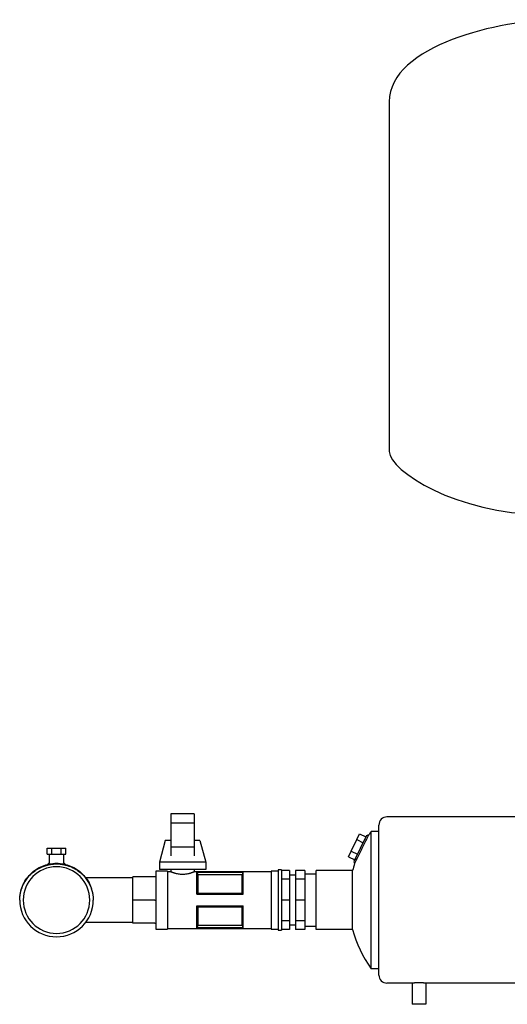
# Model space of a CAD drawing. Header units: millimetres. Extents: x 13 to 1693, y 10 to 915.
# Tile 1 of 7: x 13 to 434, y 65 to 915. Entities that reach past the tile are written whole.
import ezdxf

# ---------------------------------------------------------------- set-up
doc = ezdxf.new("R2010")
doc.units = ezdxf.units.MM

msp = doc.modelspace()

# ---------------------------------------------------------------- linework, layer by layer
at = {"color": 7, "linetype": 'Continuous', "lineweight": 25}
for p, q in [((331.88, 844.59), (331.88, 542.59)), ((163.52, 229.95), (143.52, 229.95)), ((143.52, 229.95), (143.52, 221.95)), ((163.52, 229.95), (163.52, 221.95)), ((163.52, 221.95), (143.52, 221.95)), ((143.52, 221.95), (143.52, 201.08)), ((163.52, 221.95), (163.52, 201.08)), ((454.63, 227.2), (329.88, 227.2)), ((303.83, 207.61), (306.23, 212.54)), ((306.23, 212.54), (311.63, 209.91)), ((316.32, 96.2), (316.32, 214.7)), ((322.22, 214.7), (316.32, 214.7)), ((322.88, 214.92), (322.22, 214.7)), ((322.88, 90.7), (322.88, 220.2)), ((138.52, 206.95), (133.52, 188.2)), ((143.52, 206.95), (138.52, 206.95)), ((168.52, 206.95), (163.52, 206.95)), ((168.52, 206.95), (173.52, 188.2)), ((299.02, 197.75), (303.83, 207.61)), ((312.3, 211.28), (301.34, 188.81)), ((303.83, 207.61), (309.22, 204.98)), ((312.3, 211.28), (314.42, 212.01)), ((36.66, 195.2), (36.66, 200.2)), ((36.66, 200.2), (40.7, 200.2)), ((40.7, 195.2), (40.7, 200.2)), ((40.7, 200.2), (48.78, 200.2)), ((48.78, 195.2), (48.78, 200.2)), ((48.78, 200.2), (52.82, 200.2)), ((52.82, 195.2), (52.82, 200.2)), ((163.52, 201.08), (143.52, 201.08)), ((143.52, 201.08), (143.52, 193.71)), ((163.52, 201.08), (163.52, 193.71)), ((296.62, 192.82), (299.02, 197.75)), ((299.02, 197.75), (304.41, 195.12)), ((36.66, 195.2), (40.7, 195.2)), ((38.39, 195.2), (38.39, 188.15)), ((40.7, 195.2), (48.78, 195.2)), ((48.78, 195.2), (52.82, 195.2)), ((51.09, 188.15), (51.09, 195.2)), ((133.52, 188.2), (133.52, 181.95)), ((173.52, 188.2), (133.52, 188.2)), ((173.52, 188.2), (173.52, 181.95)), ((296.62, 192.82), (302.01, 190.19)), ((301.34, 188.81), (301.98, 186.96)), ((59.65, 182.97), (60.11, 182.67)), ((140.52, 180.45), (130.52, 180.45)), ((130.52, 180.45), (130.52, 155.45)), ((173.52, 181.95), (133.52, 181.95)), ((140.52, 180.45), (140.52, 155.45)), ((143.52, 179.95), (140.52, 179.95)), ((143.52, 181.95), (143.52, 179.95)), ((163.52, 181.95), (163.52, 179.95)), ((229.88, 179.95), (163.52, 179.95)), ((165.88, 179.43), (205.88, 179.43)), ((165.88, 160.45), (165.88, 179.43)), ((165.9, 179.38), (205.86, 179.38)), ((205.88, 160.45), (205.88, 179.43)), ((235.88, 180.45), (229.88, 180.45)), ((229.88, 180.45), (229.88, 155.45)), ((238.88, 181.45), (235.88, 181.45)), ((235.88, 181.45), (235.88, 155.45)), ((238.88, 181.45), (238.88, 155.45)), ((245.88, 180.88), (238.88, 180.88)), ((245.88, 180.88), (245.88, 173.43)), ((258.88, 180.88), (250.88, 180.88)), ((250.88, 180.88), (250.88, 173.43)), ((258.88, 180.88), (258.88, 173.43)), ((268.88, 130.05), (268.88, 180.85)), ((300.16, 180.85), (268.88, 180.85)), ((300.16, 130.05), (300.16, 180.85)), ((110.52, 174.5), (70.14, 174.5)), ((110.52, 155.45), (110.52, 175.45)), ((129.52, 175.45), (110.52, 175.45)), ((166.81, 177.11), (166.81, 161.5)), ((204.95, 177.11), (166.81, 177.11)), ((204.95, 161.5), (204.95, 177.11)), ((245.88, 173.43), (238.88, 173.43)), ((250.88, 176.95), (245.88, 176.95)), ((245.88, 173.43), (245.88, 155.45)), ((258.88, 173.43), (250.88, 173.43)), ((250.88, 173.43), (250.88, 155.45)), ((268.88, 177.87), (258.88, 177.87)), ((258.88, 173.43), (258.88, 155.45)), ((166.81, 161.5), (204.95, 161.5)), ((129.52, 155.45), (110.52, 155.45)), ((110.52, 135.45), (110.52, 155.45)), ((130.52, 155.45), (130.52, 130.45)), ((140.52, 155.45), (140.52, 130.45)), ((165.88, 160.45), (205.88, 160.45)), ((229.88, 155.45), (229.88, 130.45)), ((235.88, 155.45), (235.88, 129.45)), ((238.88, 155.45), (238.88, 129.45)), ((245.88, 155.45), (238.88, 155.45)), ((245.88, 155.45), (245.88, 137.46)), ((258.88, 155.45), (250.88, 155.45)), ((250.88, 155.45), (250.88, 137.46)), ((258.88, 155.45), (258.88, 137.46)), ((165.88, 150.45), (205.88, 150.45)), ((165.88, 131.46), (165.88, 150.45)), ((166.81, 149.39), (166.81, 133.78)), ((204.95, 149.39), (166.81, 149.39)), ((204.95, 133.78), (204.95, 149.39)), ((205.88, 131.46), (205.88, 150.45)), ((70.14, 136.4), (110.52, 136.4)), ((245.88, 137.46), (238.88, 137.46)), ((245.88, 137.46), (245.88, 130.01)), ((258.88, 137.46), (250.88, 137.46)), ((250.88, 137.46), (250.88, 130.01)), ((258.88, 137.46), (258.88, 130.01)), ((129.52, 135.45), (110.52, 135.45)), ((130.52, 130.45), (140.52, 130.45)), ((140.52, 130.95), (229.88, 130.95)), ((165.88, 131.46), (205.88, 131.46)), ((205.86, 131.51), (165.9, 131.51)), ((166.81, 133.78), (204.95, 133.78)), ((229.88, 130.45), (235.88, 130.45)), ((235.88, 129.45), (238.88, 129.45)), ((245.88, 130.01), (238.88, 130.01)), ((245.88, 133.95), (250.88, 133.95)), ((258.88, 130.01), (250.88, 130.01)), ((258.88, 133.02), (268.88, 133.02)), ((300.16, 130.05), (268.88, 130.05)), ((322.88, 96.2), (316.32, 96.2)), ((351.48, 83.7), (329.88, 83.7)), ((351.48, 83.7), (351.48, 65.45)), ((508.48, 83.7), (363.48, 83.7)), ((363.48, 83.7), (363.48, 65.45)), ((363.48, 65.45), (351.48, 65.45))]:
    msp.add_line(p, q, dxfattribs=at)
at = {"color": 7, "linetype": 'Continuous', "lineweight": 25, "flags": 128}
for points in [[(165.88, 179.43), (165.89, 179.4), (165.9, 179.38)], [(205.86, 179.38), (205.87, 179.41), (205.88, 179.43)], [(165.9, 131.51), (165.89, 131.48), (165.88, 131.46)], [(205.88, 131.46), (205.87, 131.49), (205.86, 131.51)]]:
    msp.add_lwpolyline(points, dxfattribs=at)
at = {"color": 7, "linetype": 'Continuous', "lineweight": 25}
for centre, radius, start, end in [((329.88, 220.2), 7, 90, 180), ((396.88, 155.45), 100, 143.66538, 145.55283), ((44.74, 155.45), 28.75, 0, 180), ((396.88, 155.45), 100, 161.63195, 165.28566), ((44.74, 155.45), 31.75, 180.26129, 359.73871), ((44.74, 155.45), 28.75, 180, 0), ((396.88, 155.45), 100, 194.71434, 216.33462), ((329.88, 90.7), 7, 180, 270)]:
    msp.add_arc(centre, radius, start, end, dxfattribs=at)
for points in [[(476.88, 915.45), (428.43, 915.45), (331.88, 893.28), (331.88, 844.59)], [(331.88, 542.59), (331.88, 526.02), (390.82, 488.45), (464.18, 488.45)], [(165.9, 179.38), (166.21, 178.63), (166.52, 177.87), (166.81, 177.11)], [(204.95, 177.11), (205.25, 177.87), (205.55, 178.63), (205.86, 179.38)], [(166.81, 161.5), (166.52, 161.15), (166.21, 160.8), (165.88, 160.45)], [(205.88, 160.45), (205.55, 160.8), (205.25, 161.15), (204.95, 161.5)], [(12.99, 155.3), (12.99, 155.35), (12.99, 155.4), (12.99, 155.45)], [(165.88, 150.45), (166.21, 150.09), (166.52, 149.74), (166.81, 149.39)], [(204.95, 149.39), (205.25, 149.74), (205.55, 150.09), (205.88, 150.45)], [(166.81, 133.78), (166.52, 133.02), (166.21, 132.26), (165.9, 131.51)], [(205.86, 131.51), (205.55, 132.26), (205.25, 133.02), (204.95, 133.78)]]:
    msp.add_open_spline(points, degree=3, dxfattribs=at)
for points, knots in [([(322.22, 214.7), (322.22, 214.7), (322.28, 214.68), (322.5, 214.61), (322.67, 214.56), (322.88, 214.5)], [0, 0, 0, 0, 0.5, 0.5, 1, 1, 1, 1]), ([(301.98, 186.96), (301.98, 186.96), (302.02, 187.04), (302.14, 187.28), (302.19, 187.38), (302.3, 187.62), (302.37, 187.75), (302.53, 188.07), (302.61, 188.24), (302.8, 188.62), (302.91, 188.84), (303.25, 189.52), (303.51, 190.05), (303.94, 190.92), (304.1, 191.23), (304.41, 191.86), (304.58, 192.19), (304.91, 192.87), (305.09, 193.22), (305.45, 193.95), (305.64, 194.33), (306.2, 195.46), (306.59, 196.24), (307.19, 197.45), (307.39, 197.86), (307.8, 198.68), (308, 199.09), (308.61, 200.31), (309.01, 201.12), (309.61, 202.34), (309.81, 202.74), (310.2, 203.52), (310.39, 203.91), (310.77, 204.66), (310.95, 205.03), (311.31, 205.75), (311.49, 206.11), (312, 207.13), (312.31, 207.76), (312.74, 208.63), (312.88, 208.91), (313.14, 209.43), (313.26, 209.68), (313.6, 210.36), (313.79, 210.74), (314.02, 211.21), (314.09, 211.35), (314.21, 211.59), (314.26, 211.69), (314.38, 211.93), (314.42, 212.01), (314.42, 212.01)], [0, 0, 0, 0, 0.0625, 0.0625, 0.09375, 0.09375, 0.125, 0.125, 0.15625, 0.15625, 0.1875, 0.1875, 0.25, 0.25, 0.28125, 0.28125, 0.3125, 0.3125, 0.34375, 0.34375, 0.375, 0.375, 0.4375, 0.4375, 0.46875, 0.46875, 0.5, 0.5, 0.5625, 0.5625, 0.59375, 0.59375, 0.625, 0.625, 0.65625, 0.65625, 0.6875, 0.6875, 0.75, 0.75, 0.78125, 0.78125, 0.8125, 0.8125, 0.875, 0.875, 0.90625, 0.90625, 0.9375, 0.9375, 1, 1, 1, 1]), ([(12.99, 155.45), (13.11, 157.53), (13.35, 161.68), (15.23, 167.67), (18.17, 173.2), (22.15, 178.04), (26.99, 182.01), (32.51, 184.97), (38.51, 186.79), (44.74, 187.4), (50.97, 186.79), (56.97, 184.97), (62.49, 182.01), (67.35, 178.05), (71.28, 173.19), (73.89, 168.62), (74.71, 165.62), (74.98, 164.63)], [0, 0, 0, 0, 0.069321, 0.137652, 0.206811, 0.27624, 0.344687, 0.413633, 0.483116, 0.551796, 0.620477, 0.689959, 0.758905, 0.827353, 0.896781, 0.965941, 1, 1, 1, 1]), ([(38.39, 188.15), (38.37, 187.93), (38.33, 187.49), (38, 186.9), (37.51, 186.43), (37.09, 186.28), (36.89, 186.21)], [0, 0, 0, 0, 0.243058, 0.499997, 0.756937, 1, 1, 1, 1]), ([(52.6, 186.21), (52.39, 186.28), (51.98, 186.43), (51.48, 186.9), (51.15, 187.49), (51.11, 187.93), (51.09, 188.15)], [0, 0, 0, 0, 0.243061, 0.500001, 0.756941, 1, 1, 1, 1]), ([(12.99, 155.3), (12.99, 155.49), (13, 155.86), (13.02, 156.41), (13.05, 156.95), (13.08, 157.47), (13.13, 157.97), (13.18, 158.46), (13.23, 158.94), (13.29, 159.4), (13.36, 159.84), (13.43, 160.27), (13.5, 160.68), (13.57, 161.07), (13.65, 161.45), (13.73, 161.82), (13.8, 162.17), (13.88, 162.5), (13.96, 162.82), (14.04, 163.13), (14.12, 163.42), (14.64, 165.27), (15.67, 168.03), (17.35, 171.15), (18.73, 173.26), (19.88, 174.78), (21.26, 176.39), (22.78, 177.96), (24.55, 179.51), (26.03, 180.63), (27.24, 181.46), (28.22, 182.07), (29.07, 182.56), (29.59, 182.84), (29.83, 182.97)], [0, 0, 0, 0, 0.016637, 0.032844, 0.048618, 0.063957, 0.078862, 0.09333, 0.107361, 0.120956, 0.134113, 0.146833, 0.159116, 0.170963, 0.182374, 0.19335, 0.203893, 0.214003, 0.223681, 0.232928, 0.241747, 0.250137, 0.40288, 0.49985, 0.562712, 0.624877, 0.667693, 0.749917, 0.817369, 0.87493, 0.913509, 0.947267, 0.976117, 1, 1, 1, 1]), ([(29.83, 182.97), (30, 183.06), (30.35, 183.24), (30.9, 183.51), (31.51, 183.79), (32.17, 184.09), (32.89, 184.39), (33.68, 184.69), (34.52, 184.99), (35.42, 185.28), (36.38, 185.56), (37.41, 185.82), (38.49, 186.06), (39.63, 186.26), (40.84, 186.44), (42.09, 186.57), (43.4, 186.65), (45.01, 186.69), (46.85, 186.62), (48.87, 186.42), (50.74, 186.12), (52.47, 185.73), (54.04, 185.29), (55.45, 184.82), (56.71, 184.34), (57.82, 183.87), (58.79, 183.41), (59.38, 183.11), (59.65, 182.97)], [0, 0, 0, 0, 0.0180628, 0.0379118, 0.0595502, 0.0829802, 0.1082014, 0.1352112, 0.1640037, 0.1945692, 0.2268937, 0.2609581, 0.2967374, 0.3342006, 0.3733094, 0.4140183, 0.4562736, 0.5000133, 0.569282, 0.6346569, 0.6959143, 0.7528825, 0.8054358, 0.8534886, 0.8969881, 0.9359082, 0.9702429, 1, 1, 1, 1]), ([(59.65, 182.97), (59.81, 182.89), (60.14, 182.71), (60.67, 182.42), (61.25, 182.08), (61.88, 181.68), (62.56, 181.24), (63.57, 180.54), (64.93, 179.5), (67.08, 177.63), (69.53, 174.99), (71.39, 172.35), (72.59, 170.29), (73.43, 168.69), (74.41, 166.44), (75.07, 164.5), (75.45, 163.11), (75.61, 162.49), (75.76, 161.8), (75.92, 161.06), (76.06, 160.25), (76.2, 159.38), (76.31, 158.45), (76.4, 157.45), (76.47, 156.4), (76.48, 155.67), (76.49, 155.3)], [0, 0, 0, 0, 0.0155606, 0.0332574, 0.0530757, 0.0749966, 0.0989967, 0.1250491, 0.1829357, 0.2500582, 0.3758023, 0.4999333, 0.5337333, 0.586889, 0.6590669, 0.7499431, 0.7671462, 0.786066, 0.806712, 0.8290928, 0.8532151, 0.8790838, 0.9067006, 0.9360637, 0.9671672, 1, 1, 1, 1]), ([(143.52, 179.95), (143.52, 179.95), (143.52, 179.94), (143.54, 179.94), (143.56, 179.93), (143.58, 179.92), (143.62, 179.91), (143.66, 179.89), (143.76, 179.85), (143.94, 179.78), (144.27, 179.65), (144.69, 179.49), (145.2, 179.31), (145.79, 179.11), (146.44, 178.9), (147.16, 178.69), (148.21, 178.42), (149.64, 178.12), (151.53, 177.87), (153.52, 177.78), (155.5, 177.87), (157.4, 178.12), (158.84, 178.43), (159.88, 178.69), (160.6, 178.9), (161.26, 179.11), (161.85, 179.31), (162.35, 179.49), (162.77, 179.65), (163.1, 179.78), (163.3, 179.86), (163.42, 179.9), (163.48, 179.93), (163.51, 179.94), (163.52, 179.94), (163.52, 179.95)], [0, 0, 0, 0, 0.00885, 0.017732, 0.026646, 0.035593, 0.044575, 0.053593, 0.062647, 0.093173, 0.125039, 0.154951, 0.187714, 0.218893, 0.250288, 0.281572, 0.312691, 0.375263, 0.437374, 0.499944, 0.562257, 0.624754, 0.687391, 0.718581, 0.749811, 0.781247, 0.812439, 0.84507, 0.874874, 0.906761, 0.937307, 0.95314, 0.968862, 0.98448, 1, 1, 1, 1]), ([(130.52, 176.45), (130.52, 176.33), (130.5, 176.2), (130.4, 175.95), (130.33, 175.84), (130.13, 175.64), (130.01, 175.56), (129.77, 175.47), (129.64, 175.45), (129.52, 175.45)], [0, 0, 0, 0, 0.25, 0.25, 0.5, 0.5, 0.75, 0.75, 1, 1, 1, 1]), ([(129.52, 155.45), (129.64, 155.45), (129.77, 155.45), (130.01, 155.45), (130.13, 155.45), (130.33, 155.45), (130.4, 155.45), (130.5, 155.45), (130.52, 155.45), (130.52, 155.45)], [0, 0, 0, 0, 0.25, 0.25, 0.5, 0.5, 0.75, 0.75, 1, 1, 1, 1]), ([(129.52, 135.45), (129.64, 135.45), (129.77, 135.42), (130.01, 135.33), (130.13, 135.25), (130.33, 135.06), (130.4, 134.94), (130.5, 134.69), (130.52, 134.56), (130.52, 134.45)], [0, 0, 0, 0, 0.25, 0.25, 0.5, 0.5, 0.75, 0.75, 1, 1, 1, 1]), ([(363.48, 83.7), (363.48, 83.7), (363.44, 83.7), (363.33, 83.71), (363.28, 83.71), (363.17, 83.72), (363.03, 83.73), (362.87, 83.74), (362.68, 83.76), (362.58, 83.77), (362.25, 83.79), (362, 83.8), (361.45, 83.84), (361.14, 83.85), (360.49, 83.88), (360.15, 83.9), (359.6, 83.92), (359.41, 83.92), (359.04, 83.93), (358.85, 83.93), (358.27, 83.94), (357.88, 83.95), (357.09, 83.95), (356.7, 83.94), (356.12, 83.93), (355.93, 83.93), (355.56, 83.92), (355.37, 83.92), (354.82, 83.9), (354.48, 83.88), (353.83, 83.85), (353.52, 83.84), (352.97, 83.8), (352.72, 83.79), (352.39, 83.77), (352.29, 83.76), (352.1, 83.74), (352.02, 83.74), (351.79, 83.72), (351.68, 83.71), (351.52, 83.7), (351.48, 83.7), (351.48, 83.7)], [0, 0, 0, 0, 0.0625, 0.0625, 0.09375, 0.09375, 0.125, 0.15625, 0.15625, 0.1875, 0.1875, 0.25, 0.25, 0.3125, 0.3125, 0.375, 0.375, 0.40625, 0.40625, 0.4375, 0.4375, 0.5, 0.5, 0.5625, 0.5625, 0.59375, 0.59375, 0.625, 0.625, 0.6875, 0.6875, 0.75, 0.75, 0.8125, 0.8125, 0.84375, 0.84375, 0.875, 0.875, 0.9375, 0.9375, 1, 1, 1, 1])]:
    msp.add_open_spline(points, degree=3, knots=knots, dxfattribs=at)

doc.saveas('drawing.dxf')
